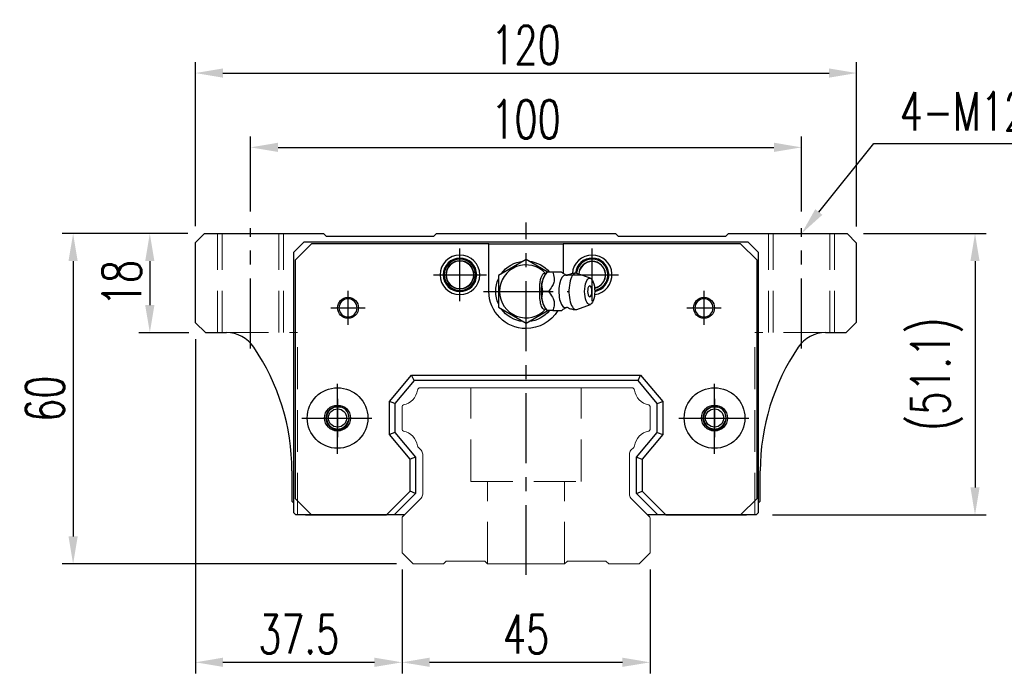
# Model space of a CAD drawing. Header units: millimetres. Extents: x 65 to 594, y 163 to 334.
# Tile 1 of 53: x 65 to 243, y 173 to 291. Entities that reach past the tile are written whole.
import ezdxf
from ezdxf import colors
from ezdxf.entities.mleader import LeaderData, LeaderLine
from ezdxf.math import Vec2, Vec3

# ---------------------------------------------------------------- set-up
doc = ezdxf.new("R2010")
doc.units = ezdxf.units.MM
doc.header["$LTSCALE"] = 2
doc.header["$PDSIZE"] = -1
for name, pattern in [('CENTER', [10.16, 6.35, -1.27, 1.27, -1.27]), ('DASHED', [0.75, 0.5, -0.25]), ('HIDDEN', [1.905, 1.27, -0.635])]:
    doc.linetypes.add(name, pattern=pattern)
for name, color, linetype in [('2', 7, 'Continuous'), ('CL', 1, 'CENTER'), ('HID', 2, 'DASHED'), ('OUT', 3, 'Continuous'), ('中心線', 1, 'CENTER')]:
    doc.layers.add(name, color=color, linetype=linetype)
doc.styles.add('DIM-7', font='SIMPLEX.shx', dxfattribs={"width": 0.7, "bigfont": 'chineset.shx'})
doc.dimstyles.new('CNS', dxfattribs={"dimtxt": 3.5, "dimasz": 2.5, "dimexe": 1, "dimexo": 1.5, "dimgap": 0.09, "dimtad": 0, "dimdsep": 46, "dimtxsty": 'DIM-7', "dimcen": 0.09, "dimclrd": 1, "dimclre": 1, "dimclrt": 4, "dimadec": 0, "dimazin": 0, "dimtfac": 1, "dimtix": 1, "dimtmove": 2, "dimatfit": 3, "dimfxl": 1, "dimtvp": 0.971429, "dimtolj": 1, "dimarcsym": 0})

# ---------------------------------------------------------------- blocks, each defined once
blk = doc.blocks.new('*D35')
at = {"color": 7, "lineweight": -2, "transparency": 16777216}
for p, q in [((96.69, 253.88), (96.69, 283.67)), ((216.69, 253.78), (216.69, 283.67)), ((101.69, 281.67), (211.69, 281.67))]:
    blk.add_line(p, q, dxfattribs=at)
at = {"color": 7, "transparency": 16777216}
for points in [[(101.69, 282.51), (101.69, 280.84), (96.69, 281.67)], [(211.69, 282.51), (211.69, 280.84), (216.69, 281.67)]]:
    blk.add_solid(points, dxfattribs=at)
at = {"layer": 'DEFPOINTS', "color": 0, "transparency": 16777216}
for p in [(216.69, 281.67), (96.69, 250.88), (216.69, 250.78)]:
    blk.add_point(p, dxfattribs=at)
at = {"color": 7, "transparency": 16777216, "insert": (156.69, 286.77), "char_height": 7, "attachment_point": 5, "style": 'DIM-7'}
blk.add_mtext('\\A1;120', dxfattribs=at)
blk = doc.blocks.new('*D36')
at = {"color": 7, "lineweight": -2, "transparency": 16777216}
for p, q in [((106.69, 256.53), (106.69, 270.18)), ((206.69, 256.53), (206.69, 270.18)), ((111.69, 268.18), (201.69, 268.18))]:
    blk.add_line(p, q, dxfattribs=at)
at = {"color": 7, "transparency": 16777216}
for points in [[(111.69, 269.02), (111.69, 267.35), (106.69, 268.18)], [(201.69, 269.02), (201.69, 267.35), (206.69, 268.18)]]:
    blk.add_solid(points, dxfattribs=at)
at = {"layer": 'DEFPOINTS', "color": 0, "transparency": 16777216}
for p in [(206.69, 268.18), (106.69, 253.53), (206.69, 253.53)]:
    blk.add_point(p, dxfattribs=at)
at = {"color": 7, "transparency": 16777216, "insert": (156.69, 273.28), "char_height": 7, "attachment_point": 5, "style": 'DIM-7'}
blk.add_mtext('\\A1;100', dxfattribs=at)
blk = doc.blocks.new('*D37')
at = {"color": 7, "lineweight": -2, "transparency": 16777216}
for p, q in [((95.34, 252.53), (86.42, 252.53)), ((88.42, 247.53), (88.42, 239.53)), ((95.49, 234.53), (86.42, 234.53))]:
    blk.add_line(p, q, dxfattribs=at)
at = {"color": 7, "transparency": 16777216}
for points in [[(87.58, 247.53), (89.25, 247.53), (88.42, 252.53)], [(87.58, 239.53), (89.25, 239.53), (88.42, 234.53)]]:
    blk.add_solid(points, dxfattribs=at)
at = {"layer": 'DEFPOINTS', "color": 0, "transparency": 16777216}
for p in [(98.34, 252.53), (88.42, 234.53), (98.49, 234.53)]:
    blk.add_point(p, dxfattribs=at)
at = {"color": 7, "transparency": 16777216, "insert": (83.32, 243.53), "char_height": 7, "attachment_point": 5, "rotation": 90, "style": 'DIM-7'}
blk.add_mtext('\\A1;18', dxfattribs=at)
blk = doc.blocks.new('*D38')
at = {"color": 7, "lineweight": -2, "transparency": 16777216}
for p, q in [((95.34, 252.53), (72.5, 252.53)), ((74.5, 247.53), (74.5, 197.53)), ((133.19, 192.53), (72.5, 192.53))]:
    blk.add_line(p, q, dxfattribs=at)
at = {"color": 7, "transparency": 16777216}
for points in [[(73.66, 247.53), (75.33, 247.53), (74.5, 252.53)], [(73.66, 197.53), (75.33, 197.53), (74.5, 192.53)]]:
    blk.add_solid(points, dxfattribs=at)
at = {"layer": 'DEFPOINTS', "color": 0, "transparency": 16777216}
for p in [(98.34, 252.53), (74.5, 192.53), (136.19, 192.53)]:
    blk.add_point(p, dxfattribs=at)
at = {"color": 7, "transparency": 16777216, "insert": (69.4, 222.53), "char_height": 7, "attachment_point": 5, "rotation": 90, "style": 'DIM-7'}
blk.add_mtext('\\A1;60', dxfattribs=at)
blk = doc.blocks.new('*D39')
at = {"color": 7, "lineweight": -2, "transparency": 16777216}
for p, q in [((96.69, 233.33), (96.69, 172.67)), ((134.19, 191.53), (134.19, 172.67)), ((101.69, 174.67), (129.19, 174.67))]:
    blk.add_line(p, q, dxfattribs=at)
at = {"color": 7, "transparency": 16777216}
for points in [[(101.69, 175.51), (101.69, 173.84), (96.69, 174.67)], [(129.19, 175.51), (129.19, 173.84), (134.19, 174.67)]]:
    blk.add_solid(points, dxfattribs=at)
at = {"layer": 'DEFPOINTS', "color": 0, "transparency": 16777216}
for p in [(96.69, 236.33), (134.19, 194.53), (134.19, 174.67)]:
    blk.add_point(p, dxfattribs=at)
at = {"color": 7, "transparency": 16777216, "insert": (115.44, 179.77), "char_height": 7, "attachment_point": 5, "style": 'DIM-7'}
blk.add_mtext('\\A1;37.5', dxfattribs=at)
blk = doc.blocks.new('*D40')
at = {"color": 7, "lineweight": -2, "transparency": 16777216}
for p, q in [((134.19, 191.53), (134.19, 172.67)), ((179.19, 191.53), (179.19, 172.67)), ((139.19, 174.67), (174.19, 174.67))]:
    blk.add_line(p, q, dxfattribs=at)
at = {"color": 7, "transparency": 16777216}
for points in [[(139.19, 175.51), (139.19, 173.84), (134.19, 174.67)], [(174.19, 175.51), (174.19, 173.84), (179.19, 174.67)]]:
    blk.add_solid(points, dxfattribs=at)
at = {"layer": 'DEFPOINTS', "color": 0, "transparency": 16777216}
for p in [(134.19, 194.53), (179.19, 194.53), (179.19, 174.67)]:
    blk.add_point(p, dxfattribs=at)
at = {"color": 7, "transparency": 16777216, "insert": (156.69, 179.77), "char_height": 7, "attachment_point": 5, "style": 'DIM-7'}
blk.add_mtext('\\A1;45', dxfattribs=at)
blk = doc.blocks.new('*D41')
at = {"color": 7, "lineweight": -2, "transparency": 16777216}
for p, q in [((217.94, 252.53), (240.17, 252.53)), ((238.17, 247.53), (238.17, 206.43)), ((201.44, 201.43), (240.17, 201.43))]:
    blk.add_line(p, q, dxfattribs=at)
at = {"color": 7, "transparency": 16777216}
for points in [[(237.34, 247.53), (239, 247.53), (238.17, 252.53)], [(237.34, 206.43), (239, 206.43), (238.17, 201.43)]]:
    blk.add_solid(points, dxfattribs=at)
at = {"layer": 'DEFPOINTS', "color": 0, "transparency": 16777216}
for p in [(214.94, 252.53), (198.44, 201.43), (238.17, 201.43)]:
    blk.add_point(p, dxfattribs=at)
at = {"color": 7, "transparency": 16777216, "insert": (231.24, 226.98), "char_height": 7, "attachment_point": 5, "rotation": 90, "style": 'DIM-7'}
blk.add_mtext('\\A1;(51.1)', dxfattribs=at)

msp = doc.modelspace()

# ---------------------------------------------------------------- linework, layer by layer
at = {"layer": '2', "color": 7, "linetype": 'Continuous'}
for p, q in [((114.543, 249.133), (116.443, 251.033)), ((117.768, 250.683), (114.768, 247.683)), ((116.443, 251.033), (196.943, 251.033)), ((149.943, 250.683), (117.768, 250.683)), ((149.943, 250.683), (163.443, 250.683)), ((149.943, 242.033), (149.943, 250.683)), ((163.443, 250.683), (163.443, 245.279)), ((195.618, 250.683), (163.443, 250.683)), ((198.618, 247.683), (195.618, 250.683)), ((196.943, 251.033), (198.843, 249.133)), ((114.543, 201.833), (114.543, 249.133)), ((198.843, 249.133), (198.843, 201.833)), ((114.768, 247.683), (114.768, 204.433)), ((156.693, 247.806), (151.693, 244.919)), ((160.549, 245.58), (156.693, 247.806)), ((198.618, 204.433), (198.618, 247.683)), ((151.693, 244.919), (151.693, 239.146)), ((160.521, 245.534), (160.213, 245.168)), ((163.134, 245.533), (161.538, 245.533)), ((168.37, 244.41), (165.923, 245.301)), ((165.923, 238.764), (168.37, 239.656)), ((151.693, 239.146), (156.693, 236.259)), ((156.693, 236.259), (160.631, 238.533)), ((160.213, 238.897), (160.521, 238.531)), ((131.893, 222.049), (135.907, 226.833)), ((136.374, 225.833), (132.893, 221.685)), ((136.374, 225.833), (135.907, 226.833)), ((135.907, 226.833), (177.479, 226.833)), ((177.013, 225.833), (136.374, 225.833)), ((177.013, 225.833), (177.479, 226.833)), ((180.493, 221.685), (177.013, 225.833)), ((177.479, 226.833), (181.493, 222.049)), ((131.893, 216.016), (131.893, 222.049)), ((132.893, 221.685), (131.893, 222.049)), ((132.893, 221.685), (132.893, 216.38)), ((180.493, 221.685), (181.493, 222.049)), ((180.493, 216.38), (180.493, 221.685)), ((181.493, 222.049), (181.493, 216.016)), ((132.893, 216.38), (131.893, 216.016)), ((132.893, 216.38), (136.643, 211.911)), ((176.743, 211.911), (180.493, 216.38)), ((180.493, 216.38), (181.493, 216.016)), ((135.643, 211.547), (131.893, 216.016)), ((181.493, 216.016), (177.743, 211.547)), ((136.643, 211.911), (135.643, 211.547)), ((135.643, 205.735), (135.643, 211.547)), ((136.643, 211.911), (136.643, 205.321)), ((176.743, 205.321), (176.743, 211.911)), ((176.743, 211.911), (177.743, 211.547)), ((177.743, 211.547), (177.743, 205.735)), ((131.341, 201.433), (135.643, 205.735)), ((136.643, 205.321), (135.643, 205.735)), ((176.743, 205.321), (177.743, 205.735)), ((177.743, 205.735), (182.046, 201.433)), ((114.768, 204.433), (117.768, 201.433)), ((136.643, 205.321), (132.755, 201.433)), ((180.632, 201.433), (176.743, 205.321)), ((195.618, 201.433), (198.618, 204.433)), ((114.543, 201.833), (114.943, 201.433)), ((133.761, 201.433), (114.943, 201.433)), ((117.768, 201.433), (131.341, 201.433)), ((132.755, 201.433), (131.341, 201.433)), ((134.593, 201.433), (132.755, 201.433)), ((180.632, 201.433), (178.793, 201.433)), ((198.443, 201.433), (179.625, 201.433)), ((182.046, 201.433), (180.632, 201.433)), ((182.046, 201.433), (195.618, 201.433)), ((198.443, 201.433), (198.843, 201.833))]:
    msp.add_line(p, q, dxfattribs=at)
at = {"layer": '2', "color": 7, "linetype": 'DASHED'}
for p, q in [((192.763, 220.005), (192.765, 220.001)), ((192.774, 218.081), (192.771, 218.077))]:
    msp.add_line(p, q, dxfattribs=at)
at = {"layer": '2', "color": 7, "linetype": 'Continuous'}
for centre, radius, start, end in [((144.693, 245.033), 3.6, 90, 270), ((144.693, 245.033), 3.6, 270, 90), ((168.693, 245.033), 3.6, 90, 176.19441), ((168.693, 245.033), 3.6, 277.04436, 90), ((144.693, 245.033), 3.041, 90, 270), ((144.693, 245.033), 2.853, 90, 270), ((144.693, 245.033), 2.55, 90, 270), ((144.693, 245.033), 2.507, 90, 270), ((144.693, 245.033), 3.041, 270, 90), ((144.693, 245.033), 2.853, 270, 90), ((144.693, 245.033), 2.55, 270, 90), ((144.693, 245.033), 2.507, 270, 90), ((156.693, 242.033), 4.8, 41.84413, 318.15588), ((168.693, 245.033), 3.041, 90, 174.4707), ((168.693, 245.033), 2.853, 90, 174.20247), ((168.693, 245.033), 2.45, 90, 176.49137), ((168.693, 245.033), 2.406, 90, 176.8003), ((168.693, 245.033), 3.041, 278.85328, 90), ((168.693, 245.033), 2.853, 279.38756, 90), ((168.693, 245.033), 2.45, 280.34306, 90), ((168.693, 245.033), 2.406, 280.42656, 90), ((166.842, 242.033), 1.817, 334.63803, 25.36197), ((124.393, 239.033), 1.65, 90, 270), ((124.393, 239.033), 1.65, 270, 90), ((188.993, 239.033), 1.65, 90, 270), ((188.993, 239.033), 1.65, 270, 90), ((122.485, 219.033), 2.1, 90, 270), ((122.485, 219.033), 2.1, 270, 90), ((190.902, 219.033), 2.1, 0, 180), ((190.902, 219.033), 2.1, 180, 0)]:
    msp.add_arc(centre, radius, start, end, dxfattribs=at)
at = {"layer": '2', "color": 7, "linetype": 'Continuous', "extrusion": (0, 0, -1)}
for centre, radius, start, end in [((-156.693, 242.033), 5.5, 35.38002, 84.61998), ((-156.693, 242.033), 5.5, 95.38002, 140.47938), ((-156.693, 242.033), 5.5, 335.38002, 24.61998), ((-156.693, 242.033), 6.75, 270, 0), ((-188.993, 239.033), 1.9, 270, 90), ((-188.993, 239.033), 1.9, 90, 270), ((-156.693, 242.033), 5.5, 275.38002, 324.61998), ((-156.693, 242.033), 6.75, 211.23293, 270), ((-156.693, 242.033), 5.5, 219.5212, 264.61998), ((-122.485, 219.033), 5.5, 270, 90), ((-122.485, 219.033), 5.5, 90, 270), ((-190.902, 219.033), 5.5, 270, 90), ((-190.902, 219.033), 5.5, 90, 270), ((-122.485, 219.033), 2.35, 270, 90), ((-122.485, 219.033), 2.35, 90, 270), ((-190.902, 219.033), 2.35, 270, 90), ((-190.902, 219.033), 2.35, 90, 270)]:
    msp.add_arc(centre, radius, start, end, dxfattribs=at)
at = {"layer": '2', "color": 7, "linetype": 'Continuous'}
for centre, major_axis, start_param, end_param in [((160.759, 242.033), (0, 3.445), 0.4270949, 2.7144982), ((163.781, 242.033), (0, 2.962), 0, 3.3369601), ((163.781, 242.033), (0, 2.962), 6.088701, 6.2831853), ((165.748, 242.033), (0, 3.3), 0, 3.2800193), ((165.748, 242.033), (0, 3.3), 6.1446609, 6.2831853), ((168.243, 242.033), (0, 1), 0, 3.8207651), ((168.243, 242.033), (0, 1), 5.6039136, 6.2831853)]:
    msp.add_ellipse(centre, major_axis=major_axis, ratio=0.382683, start_param=start_param, end_param=end_param, dxfattribs=at)
msp.add_ellipse((168.243, 242.033), major_axis=(0, 2.4), ratio=0.382683, dxfattribs=at)
for points, knots in [([(160.26, 238.844), (160.216, 238.81), (160.17, 238.786), (160.033, 238.746), (159.939, 238.76), (159.765, 238.871), (159.682, 238.966), (159.538, 239.216), (159.474, 239.373), (159.366, 239.733), (159.321, 239.942), (159.228, 240.539), (159.2, 240.95), (159.167, 241.949), (159.17, 242.554), (159.227, 243.449), (159.259, 243.757), (159.352, 244.275), (159.408, 244.498), (159.547, 244.873), (159.631, 245.03), (159.803, 245.228), (159.89, 245.284), (160.063, 245.317), (160.15, 245.295), (160.242, 245.235), (160.251, 245.228), (160.26, 245.221)], [0, 0, 0, 0, 0.0360275, 0.0360275, 0.1070265, 0.1070265, 0.1753847, 0.1753847, 0.2415106, 0.2415106, 0.3113086, 0.3113086, 0.4329125, 0.4329125, 0.6100429, 0.6100429, 0.7029399, 0.7029399, 0.7803107, 0.7803107, 0.858407, 0.858407, 0.9263707, 0.9263707, 0.9927712, 0.9927712, 1, 1, 1, 1]), ([(159.764, 242.033), (159.593, 242.58), (159.515, 243.165), (159.782, 244.387), (160.122, 244.982), (160.537, 245.532)], [0, 0, 0, 0, 0.5, 0.5, 1, 1, 1, 1]), ([(161.538, 245.533), (161.657, 245.187), (161.768, 244.832), (161.826, 244.203), (161.808, 243.935), (161.662, 243.407), (161.535, 243.145), (161.202, 242.598), (160.985, 242.313), (160.765, 242.033)], [0, 0, 0, 0, 0.316279, 0.316279, 0.5305075, 0.5305075, 0.7443494, 0.7443494, 1, 1, 1, 1]), ([(164.025, 244.936), (163.85, 245.022), (163.521, 245.208), (163.219, 245.444), (163.119, 245.547), (163.118, 245.549)], [0, 0, 0, 0, 0.4665667, 0.9926759, 1, 1, 1, 1]), ([(164.169, 244.931), (164.17, 244.931), (164.169, 244.93), (164.034, 244.921), (164.02, 244.93), (164.016, 244.934)], [0, 0, 0, 0, 0.2139158, 0.7161953, 1, 1, 1, 1]), ([(165.749, 245.311), (165.584, 245.321), (165.185, 245.31), (164.643, 245.165), (164.299, 244.992), (164.171, 244.914)], [0, 0, 0, 0, 0.2958099, 0.7301371, 1, 1, 1, 1]), ([(160.537, 238.533), (160.124, 239.08), (159.788, 239.665), (159.515, 240.887), (159.592, 241.482), (159.764, 242.032)], [0, 0, 0, 0, 0.5, 0.5, 1, 1, 1, 1]), ([(160.765, 242.033), (161.037, 241.687), (161.305, 241.332), (161.64, 240.703), (161.741, 240.435), (161.828, 239.907), (161.817, 239.645), (161.725, 239.098), (161.634, 238.813), (161.538, 238.533)], [0, 0, 0, 0, 0.316279, 0.316279, 0.5305075, 0.5305075, 0.7443494, 0.7443494, 1, 1, 1, 1]), ([(161.538, 238.533), (162.093, 238.533), (162.654, 238.533), (163.111, 238.533), (163.149, 238.533), (163.135, 238.533)], [0, 0, 0, 0, 0.6004936, 0.6004936, 1, 1, 1, 1]), ([(163.137, 238.529), (163.155, 238.547), (163.294, 238.685), (163.597, 238.915), (163.913, 239.072), (164.025, 239.122)], [0, 0, 0, 0, 0.0950335, 0.7034174, 1, 1, 1, 1]), ([(164.011, 239.128), (164.027, 239.137), (164.058, 239.157), (164.194, 239.118), (164.181, 239.13), (164.179, 239.131)], [0, 0, 0, 0, 0.3884838, 0.9316371, 1, 1, 1, 1]), ([(164.176, 239.15), (164.307, 239.071), (164.652, 238.896), (165.192, 238.756), (165.587, 238.742), (165.749, 238.75)], [0, 0, 0, 0, 0.2760067, 0.7089354, 1, 1, 1, 1])]:
    msp.add_open_spline(points, degree=3, knots=knots, dxfattribs=at)
for points, degree in [([(160.537, 245.533), (160.526, 245.533), (160.52, 245.533), (160.52, 245.533)], 3), ([(161.538, 245.533), (160.537, 245.533)], 1), ([(160.765, 242.033), (159.764, 242.033)], 1), ([(161.538, 238.533), (160.537, 238.533)], 1)]:
    msp.add_open_spline(points, degree=degree, dxfattribs=at)
at = {"layer": '2', "color": 7, "linetype": 'DASHED'}
for points in [[(120.803, 220.289), (120.802, 220.288), (120.801, 220.287), (120.8, 220.286)], [(120.811, 217.765), (120.812, 217.763), (120.813, 217.762), (120.814, 217.761)]]:
    msp.add_open_spline(points, degree=3, dxfattribs=at)
at = {"layer": 'CL', "color": 7}
for p, q in [((156.693, 190.533), (156.693, 254.533)), ((106.693, 231.642), (106.693, 253.533)), ((206.693, 231.642), (206.693, 253.533)), ((144.693, 240.233), (144.693, 249.833)), ((168.693, 240.233), (168.693, 249.833)), ((139.893, 245.033), (149.493, 245.033)), ((163.893, 245.033), (173.493, 245.033)), ((124.393, 235.933), (124.393, 242.133)), ((148.943, 242.033), (164.443, 242.033)), ((188.993, 235.933), (188.993, 242.133)), ((121.293, 239.033), (127.493, 239.033)), ((185.893, 239.033), (192.093, 239.033)), ((122.485, 212.533), (122.485, 225.533)), ((190.902, 212.533), (190.902, 225.533)), ((115.985, 219.033), (128.985, 219.033)), ((184.402, 219.033), (197.402, 219.033))]:
    msp.add_line(p, q, dxfattribs=at)
at = {"layer": 'HID', "color": 7, "linetype": 'HIDDEN', "lineweight": 0, "ltscale": 3}
for p, q in [((100.693, 234.533), (100.693, 252.533)), ((101.543, 234.533), (101.543, 252.533)), ((111.843, 234.533), (111.843, 252.533)), ((112.693, 234.533), (112.693, 252.533)), ((200.693, 234.533), (200.693, 252.533)), ((201.543, 234.533), (201.543, 252.533)), ((211.843, 234.533), (211.843, 252.533)), ((212.693, 234.533), (212.693, 252.533)), ((102.321, 234.533), (115.193, 234.533)), ((115.193, 201.433), (115.193, 234.533)), ((198.193, 201.433), (198.193, 234.533)), ((211.065, 234.533), (198.193, 234.533)), ((146.693, 207.533), (146.693, 224.533)), ((166.693, 207.533), (166.693, 224.533)), ((146.693, 207.533), (166.693, 207.533)), ((149.693, 192.533), (149.693, 207.533)), ((163.693, 192.533), (163.693, 207.533))]:
    msp.add_line(p, q, dxfattribs=at)
at = {"layer": 'OUT', "color": 7}
for p, q in [((98.343, 252.533), (96.693, 250.883)), ((98.343, 252.533), (119.943, 252.533)), ((120.493, 251.983), (119.943, 252.533)), ((139.893, 251.983), (120.493, 251.983)), ((140.443, 252.533), (139.893, 251.983)), ((140.443, 252.533), (172.943, 252.533)), ((173.493, 251.983), (172.943, 252.533)), ((192.893, 251.983), (173.493, 251.983)), ((193.443, 252.533), (192.893, 251.983)), ((193.443, 252.533), (214.943, 252.533)), ((216.693, 250.783), (214.943, 252.533)), ((96.693, 236.333), (96.693, 250.883)), ((216.693, 236.433), (216.693, 250.783)), ((96.693, 236.333), (98.493, 234.533)), ((214.793, 234.533), (216.693, 236.433)), ((98.493, 234.533), (102.321, 234.533)), ((211.065, 234.533), (214.793, 234.533)), ((114.193, 209.433), (114.193, 203.933)), ((199.193, 203.933), (199.193, 209.433)), ((114.193, 203.933), (114.543, 203.583)), ((198.843, 203.583), (199.193, 203.933)), ((116.693, 201.433), (129.893, 201.433)), ((183.493, 201.433), (196.693, 201.433))]:
    msp.add_line(p, q, dxfattribs=at)
at = {"layer": 'OUT', "color": 7, "linetype": 'Continuous', "lineweight": 15}
for p, q in [((175.883, 224.533), (137.503, 224.533)), ((134.193, 221.103), (134.193, 216.963)), ((179.193, 216.963), (179.193, 221.103)), ((137.15, 213.679), (137.65, 213.178)), ((175.736, 213.178), (176.237, 213.679)), ((137.943, 212.471), (137.943, 205.197)), ((175.443, 205.197), (175.443, 212.471)), ((137.651, 204.49), (134.34, 201.179)), ((179.047, 201.179), (175.736, 204.49)), ((134.193, 200.826), (134.193, 194.533)), ((179.193, 194.533), (179.193, 200.826)), ((134.193, 194.533), (136.193, 192.533)), ((141.693, 192.533), (142.193, 193.033)), ((142.193, 193.033), (149.193, 193.033)), ((149.193, 193.033), (149.693, 192.533)), ((163.693, 192.533), (164.193, 193.033)), ((164.193, 193.033), (171.193, 193.033)), ((171.193, 193.033), (171.693, 192.533)), ((177.193, 192.533), (179.193, 194.533)), ((136.193, 192.533), (141.693, 192.533)), ((149.693, 192.533), (163.693, 192.533)), ((171.693, 192.533), (177.193, 192.533))]:
    msp.add_line(p, q, dxfattribs=at)
at = {"layer": 'OUT', "color": 7}
for centre in [(122.483, 219.033), (190.903, 219.033)]:
    msp.add_circle(centre, 1.65, dxfattribs=at)
at = {"layer": 'OUT', "color": 7, "linetype": 'ByBlock', "extrusion": (0, 0, -1)}
for start, end in [(270, 90), (90, 270)]:
    msp.add_arc((-124.393, 239.033), 1.9, start, end, dxfattribs=at)
at = {"layer": 'OUT', "color": 7}
for centre, radius, start, end in [((102.321, 228.533), 6, 34.17793, 90), ((211.065, 228.533), 6, 90, 145.82207), ((74.193, 209.433), 40, 0, 34.17793), ((239.193, 209.433), 40, 145.82207, 180), ((122.483, 219.033), 2, 75, 345), ((190.903, 219.033), 2, 75, 345)]:
    msp.add_arc(centre, radius, start, end, dxfattribs=at)
at = {"layer": 'OUT', "color": 7, "linetype": 'Continuous', "lineweight": 15}
for centre, radius, start, end in [((133.776, 224.6), 3.27, 281.5912, 351.34524), ((137.503, 224.033), 0.5, 90, 171.34524), ((175.883, 224.033), 0.5, 8.65476, 90), ((179.611, 224.6), 3.27, 188.65476, 258.4088), ((134.493, 221.103), 0.3, 101.5912, 180.00001), ((178.893, 221.103), 0.3, 359.99999, 78.4088), ((134.493, 216.963), 0.3, 179.99999, 258.40879), ((133.776, 213.465), 3.27, 8.65476, 78.4088), ((179.611, 213.465), 3.27, 101.5912, 171.34524), ((178.893, 216.963), 0.3, 281.59121, 0.00001), ((137.503, 214.033), 0.5, 188.65476, 225), ((136.943, 212.471), 1, 359.99999, 45), ((176.443, 212.471), 1, 135, 180.00001), ((175.883, 214.033), 0.5, 315, 351.34524), ((136.943, 205.197), 1, 315.00001, 0.00001), ((176.443, 205.197), 1, 179.99999, 225), ((134.693, 200.826), 0.5, 135.00023, 180.00001), ((178.693, 200.826), 0.5, 0, 45)]:
    msp.add_arc(centre, radius, start, end, dxfattribs=at)
at = {"layer": '中心線', "color": 7, "ltscale": 3}
for p, q in [((122.483, 222.533), (122.483, 215.533)), ((190.903, 222.533), (190.903, 215.533)), ((118.983, 219.033), (125.983, 219.033)), ((187.403, 219.033), (194.403, 219.033))]:
    msp.add_line(p, q, dxfattribs=at)

# ---------------------------------------------------------------- dimensions: what is measured, and where the dimension line sits
at = {"color": 7}
for base, p1, p2, angle, picture, middle in [((216.693, 281.672), (96.693, 250.883), (216.693, 250.783), 180, '*D35', (156.693, 286.772)), ((206.693, 268.185), (106.693, 253.533), (206.693, 253.533), 180, '*D36', (156.693, 273.285)), ((74.497, 192.533), (98.343, 252.533), (136.193, 192.533), 90, '*D38', (69.397, 222.533)), ((88.417, 234.533), (98.343, 252.533), (98.493, 234.533), 90, '*D37', (83.317, 243.533)), ((134.193, 174.672), (96.693, 236.333), (134.193, 194.533), 180, '*D39', (115.443, 179.772))]:
    dim = msp.add_linear_dim(base=base, p1=p1, p2=p2, angle=angle, dimstyle='CNS', override={"dimscale": 2, "dimgap": 0.8, "dimtad": 1, "dimclrd": 7, "dimclre": 7, "dimclrt": 7, "dimtmove": 1}, dxfattribs=at)
    dim.commit()
    dim.dimension.update_dxf_attribs({"geometry": picture, "text_midpoint": middle})
dim = msp.add_linear_dim(base=(238.171, 201.433), p1=(214.943, 252.533), p2=(198.443, 201.433), angle=90, text='(<>)', dimstyle='CNS', override={"dimscale": 2, "dimgap": 0.8, "dimtad": 1, "dimclrd": 7, "dimclre": 7, "dimclrt": 7, "dimtmove": 1}, dxfattribs=at)
dim.commit()
dim.dimension.update_dxf_attribs({"geometry": '*D41', "text_midpoint": (231.237, 226.983)})
dim = msp.add_linear_dim(base=(179.193, 174.672), p1=(134.193, 194.533), p2=(179.193, 194.533), dimstyle='CNS', override={"dimscale": 2, "dimgap": 0.8, "dimtad": 1, "dimclrd": 7, "dimclre": 7, "dimclrt": 7, "dimtmove": 1}, dxfattribs=at)
dim.commit()
dim.dimension.update_dxf_attribs({"geometry": '*D40', "text_midpoint": (156.693, 179.772)})

# ---------------------------------------------------------------- leaders
ml = msp.add_multileader_mtext('Standard', dxfattribs=at)
ml.set_content('{\\C7;4-M12dp18,%%C17}', color=4, style='DIM-7')
ml.set_leader_properties(color=7)
ml.build(insert=Vec2(0, 0))
ml.multileader.update_dxf_attribs({"text_left_attachment_type": 6, "text_right_attachment_type": 6, "dogleg_length": 0.36, "arrow_head_size": 5, "scale": 2})
ctx = ml.context
ctx.base_point, ctx.scale, ctx.char_height, ctx.arrow_head_size, ctx.landing_gap_size, ctx.plane_origin = Vec3(220.514, 268.899), 2, 7, 5, 4, Vec3(206.693, 252.533)
ctx.left_attachment, ctx.right_attachment = 6, 6
notes = []
notes.append((ctx, [(0, (1, 1, 0), (219.794, 268.899), (1, 0), 0.72, [(0, [(206.693, 252.533)], 0, [])])]))
ctx.mtext.insert, ctx.mtext.flow_direction = Vec3(224.514, 278.232), 5
for ctx, leaders in notes:
    for number, flags, end, landing, length, lines in leaders:
        leader = LeaderData()
        leader.index, (leader.has_last_leader_line, leader.has_dogleg_vector, leader.attachment_direction) = number, flags
        leader.last_leader_point, leader.dogleg_vector, leader.dogleg_length = Vec3(end), Vec3(landing), length
        for number, points, colour, breaks in lines:
            line = LeaderLine()
            line.index, line.vertices, line.color, line.breaks = number, Vec3.list(points), colors.encode_raw_color(colour), breaks
            leader.lines.append(line)
        ctx.leaders.append(leader)

doc.saveas('drawing.dxf')
